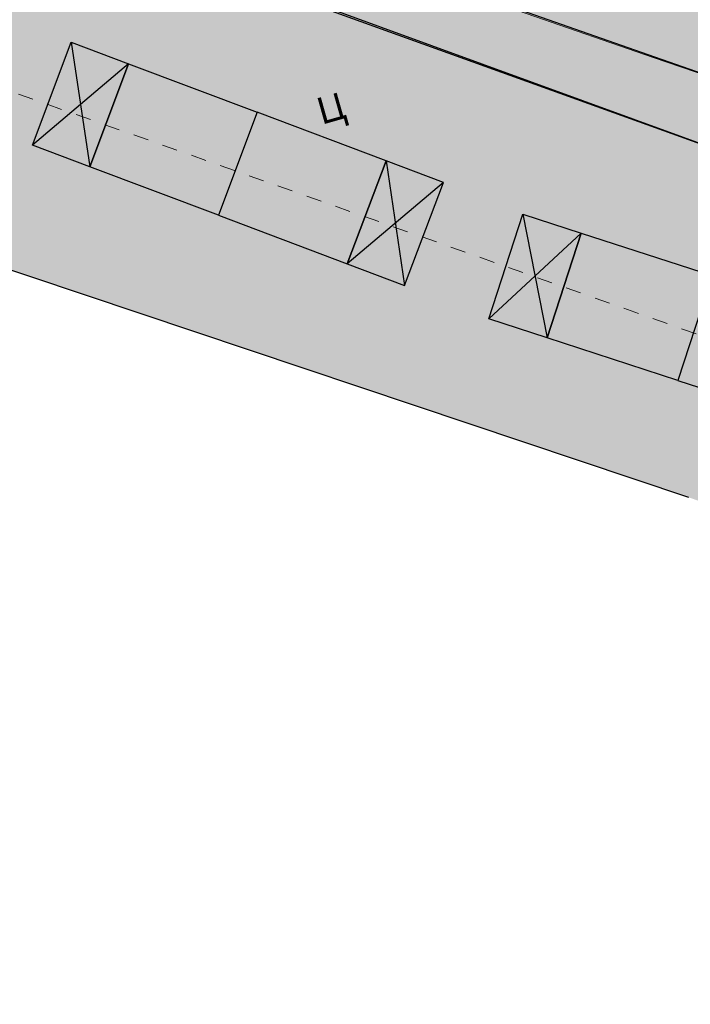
# Model space of a CAD drawing. Extents: x 4085 to 16488, y -65 to 12615.
# Tile 133 of 229: x 15285 to 15329, y 10527 to 10592. Entities that reach past the tile are written whole.
import ezdxf
from ezdxf.xclip import XClip

# ---------------------------------------------------------------- set-up
doc = ezdxf.new("R2010")
doc.units = 0
doc.header["$MEASUREMENT"] = 0
doc.header["$XCLIPFRAME"] = 0
for name, pattern in [('CONTI', [0]), ('STRIHSMALL', [1, 0.5, -0.5]), ('ДОРОГИ_СТРОЯЩ', [9, 8, -1])]:
    doc.linetypes.add(name, pattern=pattern)
doc.layers.get('0').update_dxf_attribs({"color": 250, "linetype": 'CONTI'})
doc.layers.add('(025) Дорога', color=7, linetype='Continuous')
doc.layers.add('(035) Откосы', color=7, linetype='Continuous')
doc.layers.add('.', color=7, linetype='Continuous', lineweight=15)
doc.layers.add('0ZG - GOR-INCE', color=5, linetype='Continuous', lineweight=15)
doc.styles.add('BM-431', font='txt')
doc.styles.get("Standard").update_dxf_attribs({"font": 'times.ttf'})
doc.linetypes.add('ОТКОСЫ_НЕУКР', pattern='A,0.5,["|",Standard,S=1.199999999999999,R=0,X=0,Y=-1.199999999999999],1,["|",Standard,S=0.5,R=0,X=0,Y=-0.5],0.5', length=2)
doc.linetypes.add('ОТКОСЫ_НЕУКР1', pattern='A,0.5,["|",Standard,S=-1.199999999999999,R=0,X=0,Y=1.199999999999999],1,["|",Standard,S=-0.5,R=0,X=0,Y=0.5],0.5', length=2)

# ---------------------------------------------------------------- blocks, each defined once
blk = doc.blocks.new('wedwedwedewdewd')
at = {"layer": '.', "linetype": 'Continuous'}
h = blk.add_hatch(color=256, dxfattribs=at)
h.dxf.hatch_style = 1
h.set_gradient(color1=(255, 217, 179), color2=(255, 209, 163), one_color=1, tint=0.8199999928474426, name='HEMISPHERICAL')
h.paths.add_polyline_path([(16128.6629179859, 10756.6104308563), (16126.6629179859, 10756.6104308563), (16126.6629179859, 10760.2104308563), (16128.6629179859, 10760.2104308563)])
h.paths.add_polyline_path([(16137.6629179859, 10756.6104308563), (16139.6629179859, 10756.6104308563), (16139.6629179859, 10760.2104308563), (16137.6629179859, 10760.2104308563)])
h = blk.add_hatch(color=256, dxfattribs=at)
h.dxf.hatch_style = 1
h.set_gradient(color1=(255, 127, 127), color2=(255, 133, 133), one_color=1, tint=0.7599999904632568, name='HEMISPHERICAL')
h.paths.add_polyline_path([(16133.1629179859, 10760.2104308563), (16133.1629179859, 10756.6104308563), (16137.6629179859, 10756.6104308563), (16137.6629179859, 10760.2104308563)])
h.paths.add_polyline_path([(16133.1629179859, 10760.2104308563), (16133.1629179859, 10756.6104308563), (16128.6629179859, 10756.6104308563), (16128.6629179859, 10760.2104308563)])
at = {"linetype": 'Continuous'}
for points in [[(16128.6629179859, 10756.6104308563), (16126.6629179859, 10756.6104308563), (16126.6629179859, 10760.2104308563), (16128.6629179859, 10760.2104308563)], [(16133.1629179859, 10760.2104308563), (16133.1629179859, 10756.6104308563), (16128.6629179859, 10756.6104308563), (16128.6629179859, 10760.2104308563)], [(16133.1629179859, 10760.2104308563), (16133.1629179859, 10756.6104308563), (16137.6629179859, 10756.6104308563), (16137.6629179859, 10760.2104308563)], [(16137.6629179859, 10756.6104308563), (16139.6629179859, 10756.6104308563), (16139.6629179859, 10760.2104308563), (16137.6629179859, 10760.2104308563)]]:
    blk.add_lwpolyline(points, close=True, dxfattribs=at)
for points in [[(16126.6629179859, 10760.2104308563), (16128.6629179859, 10756.6104308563)], [(16128.6629179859, 10760.2104308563), (16126.6629179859, 10756.6104308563)], [(16137.6629179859, 10760.2104308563), (16139.6629179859, 10756.6104308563)], [(16139.6629179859, 10760.2104308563), (16137.6629179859, 10756.6104308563)]]:
    blk.add_lwpolyline(points, dxfattribs=at)
blk = doc.blocks.new('DWQDWQDWQDW')
at = {"layer": '(035) Откосы', "color": 253, "linetype": 'ОТКОСЫ_НЕУКР', "ltscale": 1.5, "elevation": -0.6170000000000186, "flags": 128}
blk.add_lwpolyline([(16558.5057981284, 8947.923890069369), (16570.5046772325, 8949.724222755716, -0.07915573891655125), (16598.80300798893, 8943.871106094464), (16621.18356835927, 8930.898729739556, 0.02194457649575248), (16680.95001576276, 8895.046507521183, 0.0148987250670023), (16724.03171714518, 8878.684308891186), (16739.45308839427, 8875.20530978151)], format="xyb", dxfattribs=at)
at = {"layer": '(035) Откосы', "color": 253, "linetype": 'ОТКОСЫ_НЕУКР1', "elevation": -0.6170000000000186, "flags": 128}
blk.add_lwpolyline([(16564.2685543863, 8940.05366447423), (16571.56438794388, 8940.049617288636), (16579.24229880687, 8940.682216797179), (16586.23834138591, 8939.28798064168), (16594.08376090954, 8937.329337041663), (16596.23756082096, 8937.07311931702), (16604.99378058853, 8932.406532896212), (16613.69562732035, 8927.074860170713), (16626.47846730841, 8919.280967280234), (16639.49087866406, 8911.319458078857), (16651.9820064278, 8903.85268458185), (16664.47700269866, 8896.490241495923), (16677.09143031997, 8889.065860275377), (16679.39855639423, 8887.981581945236), (16695.2108295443, 8881.729711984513), (16708.65326078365, 8876.525155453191), (16722.23698177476, 8871.77063759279), (16735.50823853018, 8868.774063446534), (16749.63002218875, 8865.606017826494), (16760.99577287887, 8864.573100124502), (16775.79265262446, 8863.378462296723), (16791.22906654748, 8862.267464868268), (16804.74432975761, 8861.94847750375), (16819.74132904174, 8861.653146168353), (16835.02693216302, 8861.360536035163), (16850.25698425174, 8861.043143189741), (16865.37728238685, 8860.79020800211), (16880.60442877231, 8860.5237254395), (16895.80853699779, 8860.385576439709), (16909.27623827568, 8864.858854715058), (16923.90202324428, 8869.7262688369), (16938.08048568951, 8874.446364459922), (16952.65749232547, 8879.342421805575), (16966.66929764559, 8883.988184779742), (16980.80614278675, 8888.7491203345), (16994.83943295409, 8893.431466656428), (16997.11785405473, 8894.36489901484), (17001.96598783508, 8896.979129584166), (17014.00648242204, 8903.364783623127), (17016.84216589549, 8904.618776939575), (17018.16922240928, 8905.356490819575), (17021.24240132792, 8907.064878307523), (17025.47054322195, 8909.6625474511)], dxfattribs=at)
at = {"color": 253, "linetype": 'Continuous', "elevation": -0.6170000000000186}
for points in [[(16558.80255977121, 8945.946029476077), (16570.6070005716, 8947.717188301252, -0.07815532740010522), (16597.94249155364, 8942.058203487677), (16620.12967143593, 8929.197915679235, 0.02195865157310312), (16680.08866086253, 8893.238522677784, 0.01496813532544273), (16723.48298193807, 8876.757839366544), (16750.88513959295, 8870.57602320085), (16790.77832134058, 8867.279309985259), (16872.31370058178, 8863.893621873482), (16895.15054692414, 8864.321306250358), (16944.32124811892, 8880.133131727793), (16994.43535242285, 8899.563749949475), (17012.77464116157, 8910.375999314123), (17023.26825659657, 8917.9292242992)], [(16562.18063359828, 8941.934712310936), (16579.37002182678, 8942.908548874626), (16596.98241794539, 8939.147166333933), (16618.54894594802, 8926.646625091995, 0.02197958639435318), (16678.79663357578, 8890.526571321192, 0.01507167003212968), (16722.66014219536, 8873.868075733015), (16750.42929275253, 8867.603467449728), (16790.58345219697, 8864.285187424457, 0.01330051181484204), (16847.98186172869, 8863.082048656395), (16895.37651316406, 8862.057228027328), (16949.57757229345, 8880.2725550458, 0.04650476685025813), (16996.14201924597, 8896.840733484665), (17017.23438593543, 8907.707821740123), (17025.51246180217, 8912.472396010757)]]:
    blk.add_lwpolyline(points, format="xyb", dxfattribs=at)
at = {"color": 253, "linetype": 'STRIHSMALL', "elevation": -0.2409999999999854}
blk.add_lwpolyline([(16593.21583156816, 8931.924035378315), (16614.44362853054, 8919.185168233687), (16675.036071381, 8883.007916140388), (16720.64128200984, 8865.661257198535), (16749.28270343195, 8859.111734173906), (16790.49098786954, 8855.53213624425), (16849.99348042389, 8854.548292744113), (16896.48786096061, 8853.889257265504), (16953.02450571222, 8872.4673090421), (16964.2357470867, 8876.242711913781), (17016.50260233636, 8897.154158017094)], dxfattribs=at)
at = {"layer": '(025) Дорога', "color": 253, "linetype": 'ДОРОГИ_СТРОЯЩ', "extrusion": (-0.01063456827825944, -0.002758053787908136, 0.9999396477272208), "style": 'BM-431'}
blk.add_text('Ц', height=0.8750000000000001, rotation=14.53837778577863, dxfattribs=at).set_placement((16691.15162221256, 8876.528890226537, -495.9713593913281))
blk = doc.blocks.new('A$C10aa157c')
at = {"layer": '.', "linetype": 'Continuous', "lineweight": 50}
h = blk.add_hatch(color=4, dxfattribs=at)
h.dxf.hatch_style = 1
h.set_gradient(color1=(0, 255, 255), color2=(0, 255, 255), one_color=1, tint=0.5)
edge = h.paths.add_edge_path()
edge.add_line((117.4324962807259, 25.8464246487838), (111.2859458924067, 22.04202636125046))
edge.add_line((111.2859458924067, 22.04202636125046), (90.49397812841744, 10.57433190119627))
edge.add_line((90.49397812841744, 10.57433190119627), (88.23807309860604, 9.587726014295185))
edge.add_line((88.23807309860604, 9.587726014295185), (6.163735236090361, -19.95635591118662))
edge.add_arc((-27.70549202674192, 74.13336427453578), 100.0000000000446, 270.3128248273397, 289.7972202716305, ccw=False)
edge.add_line((-27.15951241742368, -25.86514524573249), (-114.5854871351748, -26.34248035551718))
edge.add_line((-114.5854871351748, -26.34248035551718), (-131.8038967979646, -25.51755084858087))
edge.add_line((-131.8038967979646, -25.51755084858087), (-156.2513825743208, -23.98036590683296))
edge.add_line((-156.2513825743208, -23.98036590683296), (-183.7814535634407, -18.45982324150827))
edge.add_line((-183.7814535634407, -18.45982324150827), (-197.4729350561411, -14.02515858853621))
edge.add_line((-197.4729350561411, -14.02515858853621), (-226.9882538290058, -3.257921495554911))
edge.add_line((-226.9882538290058, -3.257921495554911), (-229.3201723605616, -2.22804471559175))
edge.add_line((-229.3201723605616, -2.22804471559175), (-266.0129081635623, 18.33381446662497))
edge.add_line((-266.0129081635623, 18.33381446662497), (-302.414357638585, 39.40997971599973))
edge.add_line((-302.414357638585, 39.40997971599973), (-311.2653128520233, 44.05475481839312))
edge.add_arc((-5824.953526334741, -31255.54911888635), 31781.53489632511, 80.00936784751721, 80.04077242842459)
edge.add_arc((-344.2962635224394, -73.22361097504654), 121.3386725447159, 82.48260712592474, 104.7849835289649)
edge.add_line((-375.2609654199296, 44.0975750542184), (-422.1471010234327, 28.59770207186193))
edge.add_line((-422.1471010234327, 28.59770207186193), (-424.8801888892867, 34.73041368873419))
edge.add_line((-424.8801888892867, 34.73041368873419), (-369.9069065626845, 51.63645814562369))
edge.add_arc((-345.3716680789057, -51.17261419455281), 105.6961838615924, 80.20076656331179, 103.42249696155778, ccw=False)
edge.add_line((-327.3825670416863, 52.98148090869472), (-309.305153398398, 49.80210033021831))
edge.add_line((-309.305153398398, 49.80210033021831), (-299.5158731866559, 44.66491412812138))
edge.add_line((-299.5158731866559, 44.66491412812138), (-263.0429987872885, 23.54739438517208))
edge.add_line((-263.0429987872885, 23.54739438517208), (-226.6355735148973, 3.145417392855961))
edge.add_line((-226.6355735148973, 3.145417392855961), (-224.7456836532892, 2.310759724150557))
edge.add_line((-224.7456836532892, 2.310759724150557), (-195.5197359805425, -8.350914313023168))
edge.add_line((-195.5197359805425, -8.350914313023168), (-182.2621487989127, -12.64504079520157))
edge.add_line((-182.2621487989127, -12.64504079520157), (-155.4697206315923, -18.01766561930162))
edge.add_line((-155.4697206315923, -18.01766561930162), (-131.4720545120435, -19.52656724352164))
edge.add_line((-131.4720545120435, -19.52656724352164), (-114.4582114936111, -20.34169601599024))
edge.add_line((-114.4582114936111, -20.34169601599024), (-27.19227119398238, -19.86523467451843))
edge.add_arc((-27.70549202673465, 74.13336427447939), 93.99999999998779, 270.3128248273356, 289.7972202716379)
edge.add_line((4.131581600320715, -14.31097270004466), (86.01742751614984, 15.16525827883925))
edge.add_line((86.01742751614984, 15.16525827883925), (87.83742534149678, 15.96122288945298))
edge.add_line((87.83742534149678, 15.96122288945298), (108.2562857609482, 27.2231320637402))
edge.add_line((108.2562857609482, 27.2231320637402), (115.2645194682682, 31.56086796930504))
edge.add_line((115.2645194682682, 31.56086796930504), (117.4324962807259, 25.8464246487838))
at = {"linetype": 'Continuous'}
h = blk.add_hatch(color=256, dxfattribs=at)
h.dxf.hatch_style = 1
h.set_gradient(color1=(196, 196, 196), color2=(179, 179, 179), one_color=1, tint=0.699999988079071, name='SPHERICAL')
edge = h.paths.add_edge_path()
edge.add_line((-329.6939609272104, -123.8959480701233), (-413.5123903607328, -4.99904155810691))
edge.add_line((-413.5123903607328, -4.99904155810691), (-355.7886663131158, 33.28476060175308))
edge.add_line((-355.7886663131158, 33.28476060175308), (-335.031477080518, 75.58643090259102))
edge.add_line((-335.031477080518, 75.58643090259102), (-290.265852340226, 52.29770563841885))
edge.add_arc((-35.22096130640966, 435.710675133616), 460.4925641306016, 236.3682958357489, 253.1961533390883)
edge.add_arc((23.16678665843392, 1743.610821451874), 1759.185429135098, 263.7500878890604, 266.8247429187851)
edge.add_line((-74.2750708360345, -12.87386635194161), (-37.8087558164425, -12.38197344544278))
edge.add_line((-37.8087558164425, -12.38197344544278), (-8.681647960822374, -7.258780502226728))
edge.add_line((-8.681647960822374, -7.258780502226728), (21.71312455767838, 1.674478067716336))
edge.add_line((21.71312455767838, 1.674478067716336), (73.82824807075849, 22.10592837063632))
edge.add_line((73.82824807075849, 22.10592837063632), (122.4104008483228, 60.65294329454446))
edge.add_line((122.4104008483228, 60.65294329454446), (125.2745590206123, 27.75500045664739))
edge.add_line((125.2745590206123, 27.75500045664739), (114.748125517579, 2.379272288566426))
edge.add_line((114.748125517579, 2.379272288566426), (116.6623456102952, -0.02417328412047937))
edge.add_line((116.6623456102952, -0.02417328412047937), (116.2891382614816, -3.732436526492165))
edge.add_line((116.2891382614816, -3.732436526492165), (111.2584338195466, -27.65741119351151))
edge.add_line((111.2584338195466, -27.65741119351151), (112.8600939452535, -27.92515144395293))
edge.add_line((112.8600939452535, -27.92515144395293), (106.1017429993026, -65.58583641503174))
edge.add_line((106.1017429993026, -65.58583641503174), (101.2804055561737, -90.48027766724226))
edge.add_line((101.2804055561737, -90.48027766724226), (98.81490888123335, -96.13533966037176))
edge.add_line((98.81490888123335, -96.13533966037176), (53.13542081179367, -97.30507864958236))
edge.add_line((53.13542081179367, -97.30507864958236), (30.09047449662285, -97.89520286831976))
edge.add_line((30.09047449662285, -97.89520286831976), (12.28662535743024, -98.29843708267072))
edge.add_line((12.28662535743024, -98.29843708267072), (-62.51886126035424, -99.99268484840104))
edge.add_line((-62.51886126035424, -99.99268484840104), (-93.46711186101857, -101.1777100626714))
edge.add_line((-93.46711186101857, -101.1777100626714), (-93.73522817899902, -109.8933634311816))
edge.add_line((-93.73522817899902, -109.8933634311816), (-152.9130991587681, -112.2181400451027))
edge.add_line((-152.9130991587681, -112.2181400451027), (-153.085833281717, -120.2735644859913))
edge.add_line((-153.085833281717, -120.2735644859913), (-196.6151896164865, -120.663996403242))
edge.add_line((-196.6151896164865, -120.663996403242), (-196.010272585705, -100.2536491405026))
edge.add_line((-196.010272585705, -100.2536491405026), (-236.8828322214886, -97.89520286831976))
edge.add_line((-236.8828322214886, -97.89520286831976), (-266.6043384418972, -99.72434434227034))
edge.add_line((-266.6043384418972, -99.72434434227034), (-280.8519175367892, -100.7559259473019))
edge.add_line((-280.8519175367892, -100.7559259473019), (-292.7545044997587, -102.6790545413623))
edge.add_line((-292.7545044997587, -102.6790545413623), (-308.6164820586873, -109.5958216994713))
edge.add_line((-308.6164820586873, -109.5958216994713), (-329.6939609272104, -123.8959480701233))
at = {"lineweight": 0, "true_color": 0xa6c388}
h = blk.add_hatch(color=63, dxfattribs=at)
h.dxf.hatch_style = 1
h.paths.add_polyline_path([(-278.5414027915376, 10.69014671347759), (-278.3052139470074, -4.311976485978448), (-285.1043725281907, -4.419022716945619), (-285.0807591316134, -5.918835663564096), (-276.7817871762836, -5.788179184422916), (-277.0271756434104, 9.798280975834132)])
edge = h.paths.add_edge_path()
edge.add_line((-256.6715147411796, -0.790409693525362), (-247.7452800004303, -15.13001866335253))
edge.add_line((-247.7452800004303, -15.13001866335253), (-262.1435631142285, -24.0927773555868))
edge.add_line((-262.1435631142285, -24.0927773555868), (-265.7371226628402, -18.31987979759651))
edge.add_line((-265.7371226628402, -18.31987979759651), (-267.0105561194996, -19.11257748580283))
edge.add_line((-267.0105561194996, -19.11257748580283), (-263.4169954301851, -24.885474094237))
edge.add_arc((-262.1435625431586, -24.09277700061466), 1.499999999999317, 211.901781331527, 301.9017689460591)
edge.add_line((-261.3508657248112, -25.36621005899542), (-245.5852085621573, -15.55227740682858))
edge.add_line((-245.5852085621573, -15.55227740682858), (-255.4919758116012, -0.04916488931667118))
edge.add_line((-255.4919758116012, -0.04916488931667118), (-256.6715147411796, -0.790409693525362))
h.paths.add_polyline_path([(-222.3369069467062, -16.15473984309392), (-238.2523188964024, -16.15474258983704), (-238.2523173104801, -23.15474110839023), (-239.7223195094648, -23.15474042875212), (-239.7223187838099, -14.93086101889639), (-222.3225066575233, -15.01261470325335)])
edge = h.paths.add_edge_path()
edge.add_line((-221.0460177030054, -40.03470645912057), (-221.0460181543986, -38.04233692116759))
edge.add_line((-221.0460181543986, -38.04233692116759), (-238.5223226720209, -38.03525067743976))
edge.add_line((-238.5223226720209, -38.03525067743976), (-238.5223263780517, -57.63470889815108))
edge.add_line((-238.5223263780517, -57.63470889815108), (-230.0082504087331, -57.63470958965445))
edge.add_line((-230.0082504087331, -57.63470958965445), (-230.0082505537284, -58.83470958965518))
edge.add_line((-230.0082505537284, -58.83470958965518), (-239.7223206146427, -58.83470958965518))
edge.add_line((-239.7223206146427, -58.83470958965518), (-239.7223206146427, -27.15474042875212))
edge.add_line((-239.7223206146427, -27.15474042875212), (-238.2523164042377, -27.15474009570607))
edge.add_line((-238.2523164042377, -27.15474009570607), (-238.2523148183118, -34.15474258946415))
edge.add_line((-238.2523148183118, -34.15474258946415), (-221.092314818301, -34.15473870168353))
edge.add_line((-221.092314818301, -34.15473870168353), (-221.0923184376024, -18.17976202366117))
edge.add_arc((-91.01902333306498, 311.0959108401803), 354.0360586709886, 248.4445645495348, 248.6956990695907)
edge.add_line((-219.6478174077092, -18.74672463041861), (-219.5433991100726, -38.53470611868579))
edge.add_line((-219.5433991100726, -38.53470611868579), (-195.9423153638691, -38.53470077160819))
edge.add_line((-195.9423153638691, -38.53470077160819), (-195.9423153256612, -40.03470148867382))
edge.add_line((-195.9423153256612, -40.03470148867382), (-202.2723152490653, -40.03470148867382))
edge.add_line((-202.2723152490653, -40.03470148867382), (-202.272313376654, -46.83475257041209))
edge.add_line((-202.272313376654, -46.83475257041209), (-203.7423172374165, -46.83475323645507))
edge.add_line((-203.7423172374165, -46.83475323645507), (-203.7423172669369, -40.03470253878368))
edge.add_line((-203.7423172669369, -40.03470253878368), (-221.0460177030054, -40.03470645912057))
at = {"linetype": 'Continuous'}
blk.add_lwpolyline([(-373.7944340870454, 108.5221690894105), (-373.7944340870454, 37.87383067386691), (-338.7973859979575, -11.84971716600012), (-296.1668647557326, 12.1688909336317), (-278.1502265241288, 12.66864525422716), (-222.2923186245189, -17.35473897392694), (-192.3131233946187, -27.41567740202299), (-152.841873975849, -36.13979106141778), (-88.61392933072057, -37.22940865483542), (-24.38736609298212, -36.59652979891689), (-4.075459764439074, -35.34637554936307), (26.99026940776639, -25.76186857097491), (74.74103602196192, -7.278631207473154), (109.4043596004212, 7.298652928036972), (135.566190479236, 19.46775833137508), (110.1840137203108, 64.19822788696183), (9.488295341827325, 20.69822151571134), (-104.2532370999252, 13.96907995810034), (-207.6545405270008, 33.67587202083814), (-251.5703695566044, 64.2554686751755), (-301.8282399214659, 93.33502415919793), (-373.7944340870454, 108.5221690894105)], dxfattribs=at)
at = {"linetype": 'Continuous', "lineweight": 30}
blk.add_lwpolyline([(-27.15951241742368, -25.86514524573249), (-114.5854871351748, -26.34248035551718), (-131.8038967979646, -25.51755084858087), (-156.2513825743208, -23.98036590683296), (-183.7814535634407, -18.45982324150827), (-197.4729350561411, -14.02515858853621), (-226.9882538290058, -3.257921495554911), (-229.3201723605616, -2.22804471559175), (-266.0129081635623, 18.33381446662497), (-302.414357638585, 39.40997971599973), (-311.2653128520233, 44.05475481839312, 0.0001370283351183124), (-328.421870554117, 47.07217907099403, 0.09762081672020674), (-375.2609654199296, 44.0975750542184), (-422.1471010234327, 28.59770207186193)], format="xyb", dxfattribs=at)
at = {"linetype": 'Continuous', "elevation": -1.836999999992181}
blk.add_lwpolyline([(-310.5347289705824, 45.93517624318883), (-288.727846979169, 33.96953195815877), (-274.4873257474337, 25.23622013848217), (-257.6072697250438, 15.40358086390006), (-243.4411516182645, 7.570372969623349), (-227.6496925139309, -0.7277474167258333), (-212.7345870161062, -6.331781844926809), (-195.4560515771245, -12.39361442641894), (-183.4075955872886, -16.35303855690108), (-155.4991731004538, -21.96472225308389), (-122.889283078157, -23.89089112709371), (-107.8811498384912, -24.49342670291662), (-81.50336457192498, -24.62609611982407), (-54.75523238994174, -24.19153198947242), (-30.58178783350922, -24.14722349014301), (-10.46175109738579, -24.11034464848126), (15.60182704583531, -14.66533892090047), (36.49558892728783, -7.093788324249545), (44.56949260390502, -4.270245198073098), (63.54049542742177, 1.907058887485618), (78.57534353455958, 7.959346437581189), (93.13901648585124, 15.03243375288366), (116.5460771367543, 28.18288504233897), (118.3102865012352, 29.25414919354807)], dxfattribs=at)
at = {"ltscale": 5}
blk.add_lwpolyline([(-221.0460177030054, -40.03470645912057), (-221.0460181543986, -38.04233692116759), (-238.5223226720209, -38.03525067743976), (-238.5223263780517, -57.63470889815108), (-230.0082504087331, -57.63470958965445), (-230.0082505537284, -58.83470958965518), (-239.7223206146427, -58.83470958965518), (-239.7223206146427, -27.15474042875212), (-238.2523164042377, -27.15474009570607), (-238.2523148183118, -34.15474258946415), (-221.092314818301, -34.15473870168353), (-221.0923184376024, -18.17976202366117, 0.00109578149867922), (-219.6478174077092, -18.74672463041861), (-219.5433991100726, -38.53470611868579), (-195.9423153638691, -38.53470077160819), (-195.9423153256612, -40.03470148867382), (-202.2723152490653, -40.03470148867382), (-202.272313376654, -46.83475257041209), (-203.7423172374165, -46.83475323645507), (-203.7423172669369, -40.03470253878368)], format="xyb", close=True, dxfattribs=at)
at = {"linetype": 'Continuous'}
for p, rotation in [((-19103.35206564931, -4396.385082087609), 339.363327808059), ((-18869.34779564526, -5257.091574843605), 341.9724039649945)]:
    blk.add_blockref('wedwedwedewdewd', p, dxfattribs=dict(at, rotation=rotation))
at = {"layer": '0ZG - GOR-INCE', "linetype": 'Continuous', "rotation": 1.343740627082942}
blk.add_blockref('DWQDWQDWQDW', (-16693.37190173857, -9279.936333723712, -1.219999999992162), dxfattribs=at)

msp = doc.modelspace()

# ---------------------------------------------------------------- block references
at = {"linetype": 'Continuous'}
ref = msp.add_blockref('A$C10aa157c', (15727.08899905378, 10610.84620519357, 2.267999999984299), dxfattribs=dict(at, xscale=2, yscale=2, zscale=2))
XClip(ref).set_block_clipping_path([(-373.7944340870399, 108.52216908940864), (-301.8282399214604, 93.33502415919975), (-251.57036955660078, 64.25546867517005), (-207.6545405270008, 33.67587202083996), (-104.25323709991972, 13.969079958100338), (9.488295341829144, 20.69822151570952), (110.18401372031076, 64.19822788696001), (135.5661904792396, 19.467758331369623), (74.7410360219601, -7.278631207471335), (26.99026940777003, -25.76186857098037), (-4.075459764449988, -35.34637554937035), (-88.61392933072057, -37.22940865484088), (-152.84187397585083, -36.1397910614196), (-192.31312339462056, -27.415677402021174), (-222.2923186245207, -17.35473897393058), (-278.15022652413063, 12.668645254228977), (-296.17026621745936, 12.384943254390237), (-338.7973859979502, -11.849717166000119), (-373.7944340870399, 37.873830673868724)])

doc.saveas('drawing.dxf')
